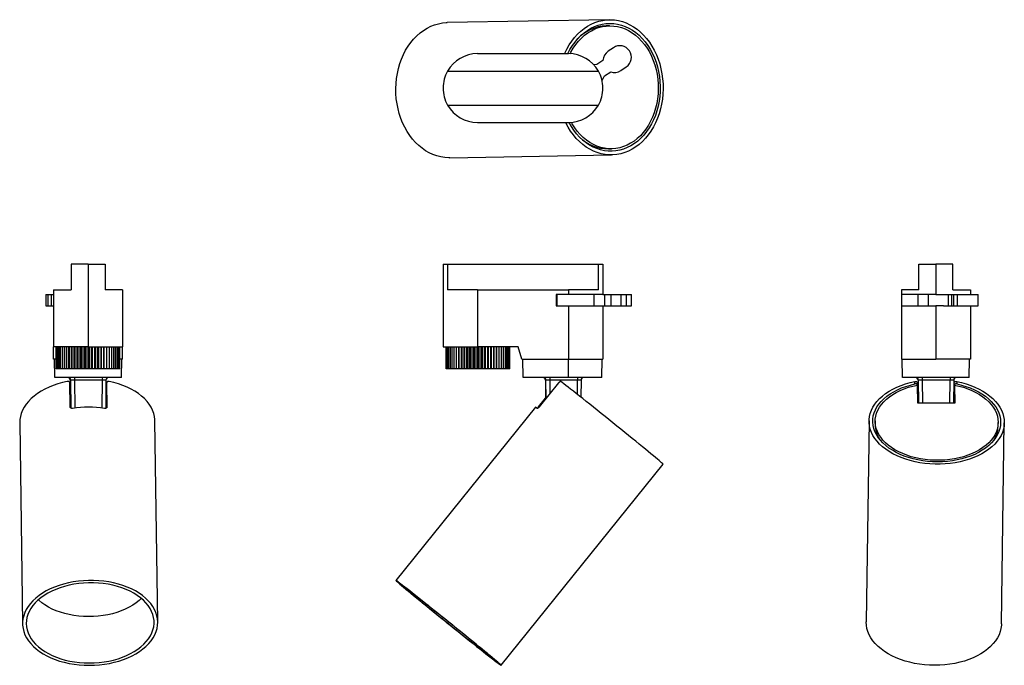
# Model space of a CAD drawing. Header units: millimetres. Extents: x 227 to 1027, y 258 to 783.
import ezdxf

# ---------------------------------------------------------------- set-up
doc = ezdxf.new("R2010")
doc.units = ezdxf.units.MM

msp = doc.modelspace()

# ---------------------------------------------------------------- linework, layer by layer
at = {"color": 7, "linetype": 'Continuous', "lineweight": 25}
for p, q in [((706.16, 783.13), (574.45, 780.82)), ((706.25, 778.14), (703.74, 778.09)), ((598.98, 755.51), (673.06, 755.51)), ((709.49, 760.32), (705.19, 757.41)), ((696.09, 746.7), (693.69, 746.43)), ((701.05, 750.05), (696.09, 746.7)), ((574.64, 741.31), (697.4, 741.31)), ((700.33, 733.71), (702.34, 737.42)), ((702.34, 737.42), (707.31, 740.77)), ((715.69, 741.84), (719.99, 744.75)), ((574.64, 713.71), (697.4, 713.71)), ((598.98, 699.51), (673.06, 699.51)), ((576.38, 670.84), (708.09, 673.15)), ((705.5, 678.11), (708.01, 678.15)), ((268.48, 584.44), (268.48, 563.54)), ((282.28, 584.44), (268.48, 584.44)), ((282.28, 584.44), (282.28, 517.21)), ((282.28, 584.44), (296.08, 584.44)), ((296.08, 584.44), (296.08, 563.54)), ((571.02, 584.44), (571.02, 517.21)), ((571.02, 584.44), (574.64, 584.44)), ((574.64, 584.44), (574.64, 563.54)), ((574.64, 584.44), (697.4, 584.44)), ((697.4, 563.54), (697.4, 584.44)), ((697.4, 584.44), (701.02, 584.44)), ((701.02, 584.44), (701.02, 559.68)), ((958.04, 563.54), (958.04, 584.44)), ((958.04, 584.44), (971.84, 584.44)), ((971.84, 584.44), (971.84, 559.68)), ((985.64, 584.44), (971.84, 584.44)), ((985.64, 563.54), (985.64, 584.44)), ((254.28, 563.54), (268.48, 563.54)), ((254.28, 563.54), (254.28, 517.21)), ((310.28, 563.54), (296.08, 563.54)), ((310.28, 563.54), (310.28, 517.21)), ((598.98, 563.54), (574.64, 563.54)), ((598.98, 563.54), (598.98, 517.21)), ((598.98, 563.54), (673.06, 563.54)), ((673.06, 563.54), (673.06, 559.68)), ((697.4, 563.54), (673.06, 563.54)), ((943.84, 563.54), (943.84, 559.68)), ((958.04, 563.54), (943.84, 563.54)), ((985.64, 563.54), (999.84, 563.54)), ((999.84, 563.54), (999.84, 559.68)), ((247.87, 559.68), (247.87, 550.54)), ((247.87, 559.68), (249.47, 559.68)), ((249.47, 559.68), (249.47, 550.54)), ((249.47, 559.68), (252.38, 559.68)), ((252.38, 559.68), (252.38, 550.54)), ((252.38, 559.68), (254.28, 559.68)), ((663.02, 559.68), (663.02, 550.54)), ((673.06, 559.68), (663.02, 559.68)), ((663.48, 559.68), (663.48, 550.54)), ((701.02, 559.68), (673.06, 559.68)), ((693.52, 559.68), (693.52, 550.54)), ((701.02, 559.68), (702.34, 559.68)), ((702.34, 559.68), (702.34, 550.54)), ((702.34, 559.68), (707.31, 559.68)), ((707.31, 559.68), (707.31, 550.54)), ((707.31, 559.68), (715.69, 559.68)), ((715.69, 559.68), (715.69, 550.54)), ((715.69, 559.68), (719.99, 559.68)), ((719.99, 559.68), (719.99, 550.54)), ((719.99, 559.68), (724.13, 559.68)), ((724.13, 550.54), (724.13, 559.68)), ((971.84, 559.68), (943.84, 559.68)), ((943.84, 559.68), (943.84, 550.54)), ((957.08, 559.68), (957.08, 550.54)), ((965.45, 559.68), (965.45, 550.54)), ((971.84, 559.68), (978.04, 559.68)), ((978.04, 559.68), (981.75, 559.68)), ((981.75, 559.68), (981.75, 550.54)), ((981.75, 559.68), (984.56, 559.68)), ((984.56, 559.68), (984.56, 550.54)), ((984.56, 559.68), (986.17, 559.68)), ((986.17, 559.68), (986.17, 550.54)), ((986.17, 559.68), (989.08, 559.68)), ((989.08, 559.68), (989.08, 550.54)), ((989.08, 559.68), (1006.25, 559.68)), ((1006.25, 550.54), (1006.25, 559.68)), ((247.87, 550.54), (249.47, 550.54)), ((249.47, 550.54), (252.38, 550.54)), ((252.38, 550.54), (254.28, 550.54)), ((663.02, 550.54), (673.06, 550.54)), ((673.06, 550.54), (673.06, 507.04)), ((673.06, 550.54), (701.02, 550.54)), ((701.02, 550.54), (701.02, 507.04)), ((701.02, 550.54), (702.34, 550.54)), ((702.34, 550.54), (707.31, 550.54)), ((707.31, 550.54), (715.69, 550.54)), ((715.69, 550.54), (719.99, 550.54)), ((719.99, 550.54), (724.13, 550.54)), ((943.84, 550.54), (943.84, 507.04)), ((943.84, 550.54), (971.84, 550.54)), ((971.84, 550.54), (971.84, 507.04)), ((978.04, 550.54), (971.84, 550.54)), ((978.04, 550.54), (981.75, 550.54)), ((981.75, 550.54), (984.56, 550.54)), ((984.56, 550.54), (986.17, 550.54)), ((986.17, 550.54), (989.08, 550.54)), ((989.08, 550.54), (1006.25, 550.54)), ((999.84, 550.54), (999.84, 507.04)), ((282.28, 517.21), (254.28, 517.21)), ((254.28, 507.04), (254.28, 517.21)), ((256.42, 499.21), (256.42, 517.21)), ((256.56, 499.21), (256.56, 517.21)), ((256.99, 499.21), (256.99, 517.21)), ((257.69, 499.21), (257.69, 517.21)), ((258.66, 499.21), (258.66, 517.21)), ((259.89, 499.21), (259.89, 517.21)), ((261.36, 499.21), (261.36, 517.21)), ((263.07, 499.21), (263.07, 517.21)), ((264.85, 499.21), (264.85, 517.21)), ((264.98, 499.21), (264.98, 517.21)), ((266.74, 499.21), (266.74, 517.21)), ((267.08, 499.21), (267.08, 517.21)), ((268.8, 499.21), (268.8, 517.21)), ((269.36, 499.21), (269.36, 517.21)), ((271.01, 499.21), (271.01, 517.21)), ((271.77, 499.21), (271.77, 517.21)), ((273.35, 499.21), (273.35, 517.21)), ((274.29, 499.21), (274.29, 517.21)), ((275.78, 499.21), (275.78, 517.21)), ((276.91, 499.21), (276.91, 517.21)), ((278.28, 499.21), (278.28, 517.21)), ((279.58, 499.21), (279.58, 517.21)), ((280.83, 499.21), (280.83, 517.21)), ((282.28, 517.21), (310.28, 517.21)), ((282.29, 499.21), (282.29, 517.21)), ((283.39, 499.21), (283.39, 517.21)), ((284.99, 499.21), (284.99, 517.21)), ((285.94, 499.21), (285.94, 517.21)), ((287.66, 499.21), (287.66, 517.21)), ((288.45, 499.21), (288.45, 517.21)), ((290.28, 499.21), (290.28, 517.21)), ((290.89, 499.21), (290.89, 517.21)), ((292.8, 499.21), (292.8, 517.21)), ((293.24, 499.21), (293.24, 517.21)), ((295.21, 499.21), (295.21, 517.21)), ((295.47, 499.21), (295.47, 517.21)), ((297.48, 499.21), (297.48, 517.21)), ((297.55, 499.21), (297.55, 517.21)), ((299.59, 499.21), (299.59, 517.21)), ((301.5, 499.21), (301.5, 517.21)), ((303.2, 499.21), (303.2, 517.21)), ((304.68, 499.21), (304.68, 517.21)), ((305.91, 499.21), (305.91, 517.21)), ((306.87, 499.21), (306.87, 517.21)), ((307.57, 499.21), (307.57, 517.21)), ((308, 499.21), (308, 517.21)), ((308.14, 499.21), (308.14, 517.21)), ((310.28, 507.04), (310.28, 517.21)), ((571.02, 517.21), (598.98, 517.21)), ((573.48, 499.21), (573.48, 517.21)), ((573.62, 499.21), (573.62, 517.21)), ((574.04, 499.21), (574.04, 517.21)), ((574.74, 499.21), (574.74, 517.21)), ((575.71, 499.21), (575.71, 517.21)), ((576.94, 499.21), (576.94, 517.21)), ((578.42, 499.21), (578.42, 517.21)), ((580.12, 499.21), (580.12, 517.21)), ((581.91, 499.21), (581.91, 517.21)), ((582.04, 499.21), (582.04, 517.21)), ((583.8, 499.21), (583.8, 517.21)), ((584.14, 499.21), (584.14, 517.21)), ((585.86, 499.21), (585.86, 517.21)), ((586.41, 499.21), (586.41, 517.21)), ((588.07, 499.21), (588.07, 517.21)), ((588.82, 499.21), (588.82, 517.21)), ((590.4, 499.21), (590.4, 517.21)), ((591.35, 499.21), (591.35, 517.21)), ((592.84, 499.21), (592.84, 517.21)), ((593.97, 499.21), (593.97, 517.21)), ((595.34, 499.21), (595.34, 517.21)), ((596.64, 499.21), (596.64, 517.21)), ((597.89, 499.21), (597.89, 517.21)), ((632.02, 517.21), (598.98, 517.21)), ((599.34, 499.21), (599.34, 517.21)), ((600.45, 499.21), (600.45, 517.21)), ((602.05, 499.21), (602.05, 517.21)), ((603, 499.21), (603, 517.21)), ((604.72, 499.21), (604.72, 517.21)), ((605.51, 499.21), (605.51, 517.21)), ((607.33, 499.21), (607.33, 517.21)), ((607.95, 499.21), (607.95, 517.21)), ((609.86, 499.21), (609.86, 517.21)), ((610.3, 499.21), (610.3, 517.21)), ((612.27, 499.21), (612.27, 517.21)), ((612.53, 499.21), (612.53, 517.21)), ((614.54, 499.21), (614.54, 517.21)), ((614.61, 499.21), (614.61, 517.21)), ((616.64, 499.21), (616.64, 517.21)), ((618.56, 499.21), (618.56, 517.21)), ((620.26, 499.21), (620.26, 517.21)), ((621.73, 499.21), (621.73, 517.21)), ((622.96, 499.21), (622.96, 517.21)), ((623.93, 499.21), (623.93, 517.21)), ((624.63, 499.21), (624.63, 517.21)), ((625.05, 499.21), (625.05, 517.21)), ((625.19, 499.21), (625.19, 517.21)), ((635.02, 507.04), (632.02, 517.21)), ((256.42, 507.04), (254.28, 507.04)), ((255.28, 492.04), (255.02, 507.04)), ((310.28, 507.04), (308.14, 507.04)), ((309.36, 492.04), (309.62, 507.04)), ((635.02, 507.04), (673.06, 507.04)), ((636.02, 492.04), (635.76, 507.04)), ((673.06, 507.04), (701.02, 507.04)), ((673.06, 492.04), (673.06, 507.04)), ((700.1, 492.04), (700.36, 507.04)), ((943.84, 507.04), (971.84, 507.04)), ((944.76, 492.04), (944.5, 507.04)), ((999.84, 507.04), (971.84, 507.04)), ((998.84, 492.04), (999.1, 507.04)), ((256.56, 499.21), (256.42, 499.21)), ((256.99, 499.21), (256.56, 499.21)), ((257.69, 499.21), (256.99, 499.21)), ((258.66, 499.21), (257.69, 499.21)), ((259.89, 499.21), (258.66, 499.21)), ((261.36, 499.21), (259.89, 499.21)), ((263.07, 499.21), (261.36, 499.21)), ((264.85, 499.21), (263.07, 499.21)), ((264.98, 499.21), (264.85, 499.21)), ((266.74, 499.21), (264.98, 499.21)), ((267.08, 499.21), (266.74, 499.21)), ((268.8, 499.21), (267.08, 499.21)), ((269.36, 499.21), (268.8, 499.21)), ((271.01, 499.21), (269.36, 499.21)), ((271.77, 499.21), (271.01, 499.21)), ((273.35, 499.21), (271.77, 499.21)), ((274.29, 499.21), (273.35, 499.21)), ((275.78, 499.21), (274.29, 499.21)), ((276.91, 499.21), (275.78, 499.21)), ((278.28, 499.21), (276.91, 499.21)), ((279.58, 499.21), (278.28, 499.21)), ((280.83, 499.21), (279.58, 499.21)), ((282.29, 499.21), (280.83, 499.21)), ((283.39, 499.21), (282.29, 499.21)), ((284.99, 499.21), (283.39, 499.21)), ((285.94, 499.21), (284.99, 499.21)), ((287.66, 499.21), (285.94, 499.21)), ((288.45, 499.21), (287.66, 499.21)), ((290.28, 499.21), (288.45, 499.21)), ((290.89, 499.21), (290.28, 499.21)), ((292.8, 499.21), (290.89, 499.21)), ((293.24, 499.21), (292.8, 499.21)), ((295.21, 499.21), (293.24, 499.21)), ((295.47, 499.21), (295.21, 499.21)), ((297.48, 499.21), (295.47, 499.21)), ((297.55, 499.21), (297.48, 499.21)), ((299.59, 499.21), (297.55, 499.21)), ((301.5, 499.21), (299.59, 499.21)), ((303.2, 499.21), (301.5, 499.21)), ((304.68, 499.21), (303.2, 499.21)), ((305.91, 499.21), (304.68, 499.21)), ((306.87, 499.21), (305.91, 499.21)), ((307.57, 499.21), (306.87, 499.21)), ((308, 499.21), (307.57, 499.21)), ((308.14, 499.21), (308, 499.21)), ((573.62, 499.21), (573.48, 499.21)), ((574.04, 499.21), (573.62, 499.21)), ((574.74, 499.21), (574.04, 499.21)), ((575.71, 499.21), (574.74, 499.21)), ((576.94, 499.21), (575.71, 499.21)), ((578.42, 499.21), (576.94, 499.21)), ((580.12, 499.21), (578.42, 499.21)), ((581.91, 499.21), (580.12, 499.21)), ((582.04, 499.21), (581.91, 499.21)), ((583.8, 499.21), (582.04, 499.21)), ((584.14, 499.21), (583.8, 499.21)), ((585.86, 499.21), (584.14, 499.21)), ((586.41, 499.21), (585.86, 499.21)), ((588.07, 499.21), (586.41, 499.21)), ((588.82, 499.21), (588.07, 499.21)), ((590.4, 499.21), (588.82, 499.21)), ((591.35, 499.21), (590.4, 499.21)), ((592.84, 499.21), (591.35, 499.21)), ((593.97, 499.21), (592.84, 499.21)), ((595.34, 499.21), (593.97, 499.21)), ((596.64, 499.21), (595.34, 499.21)), ((597.89, 499.21), (596.64, 499.21)), ((599.34, 499.21), (597.89, 499.21)), ((600.45, 499.21), (599.34, 499.21)), ((602.05, 499.21), (600.45, 499.21)), ((603, 499.21), (602.05, 499.21)), ((604.72, 499.21), (603, 499.21)), ((605.51, 499.21), (604.72, 499.21)), ((607.33, 499.21), (605.51, 499.21)), ((607.95, 499.21), (607.33, 499.21)), ((609.86, 499.21), (607.95, 499.21)), ((610.3, 499.21), (609.86, 499.21)), ((612.27, 499.21), (610.3, 499.21)), ((612.53, 499.21), (612.27, 499.21)), ((614.54, 499.21), (612.53, 499.21)), ((614.61, 499.21), (614.54, 499.21)), ((616.64, 499.21), (614.61, 499.21)), ((618.56, 499.21), (616.64, 499.21)), ((620.26, 499.21), (618.56, 499.21)), ((621.73, 499.21), (620.26, 499.21)), ((622.96, 499.21), (621.73, 499.21)), ((623.93, 499.21), (622.96, 499.21)), ((624.63, 499.21), (623.93, 499.21)), ((625.05, 499.21), (624.63, 499.21)), ((625.19, 499.21), (625.05, 499.21)), ((309.36, 492.04), (255.28, 492.04)), ((268.22, 490.06), (267.83, 490.06)), ((267.83, 490.06), (268.03, 467.48)), ((293.87, 490.06), (271.28, 490.06)), ((296.81, 490.06), (296.61, 467.1)), ((673.06, 492.04), (636.02, 492.04)), ((654.66, 490.06), (654.27, 490.06)), ((654.27, 490.06), (654.4, 474.67)), ((680.31, 490.06), (657.71, 490.06)), ((700.1, 492.04), (673.06, 492.04)), ((683.25, 490.06), (683.13, 476.08)), ((998.84, 492.04), (944.76, 492.04)), ((954.8, 486.93), (954.76, 488.92)), ((957.7, 490.06), (957.3, 490.06)), ((957.3, 490.06), (957.47, 471.16)), ((983.34, 490.06), (960.75, 490.06)), ((986.29, 490.06), (986.12, 471.16)), ((988.75, 488.92), (988.8, 486.93)), ((267.67, 468.27), (267.39, 487.74)), ((296.97, 471.16), (297.3, 486.03)), ((297.02, 468.05), (297.34, 482.91)), ((297.34, 482.91), (297.3, 486.03)), ((297.39, 487.78), (297.35, 485.82)), ((297.39, 487.74), (297.35, 485.78)), ((297.35, 485.78), (297.6, 467.95)), ((297.39, 487.74), (297.66, 468.27)), ((664.94, 487.74), (649.25, 468.27)), ((956.77, 486.02), (956.73, 487.78)), ((957.15, 471.16), (956.82, 486.03)), ((986.49, 471.16), (986.72, 487.74)), ((986.56, 471.16), (986.77, 485.78)), ((986.77, 485.78), (986.72, 487.74)), ((986.82, 486.03), (986.77, 482.91)), ((986.77, 482.91), (987.03, 471.16)), ((986.82, 486.03), (987.14, 471.16)), ((648.73, 468.27), (654.4, 475.31)), ((267.63, 471.16), (268, 471.16)), ((267.7, 468.05), (268.02, 468.05)), ((296.62, 468.05), (297.02, 468.05)), ((296.65, 471.16), (296.97, 471.16)), ((296.97, 471.16), (297.02, 468.05)), ((646.1, 468.02), (532.58, 327.06)), ((987.14, 471.16), (957.15, 471.16)), ((338.95, 293.34), (336.64, 456.88)), ((917.48, 456.88), (915.17, 293.34)), ((922.48, 456.81), (922.43, 453.7)), ((226.65, 455.33), (228.96, 291.79)), ((1022.42, 452.28), (1022.47, 455.4)), ((1025.16, 291.79), (1027.47, 455.33)), ((618.25, 258.06), (749.96, 421.61))]:
    msp.add_line(p, q, dxfattribs=at)
at = {"color": 8, "linetype": 'Continuous', "lineweight": 25}
for p, q in [((268.42, 467.2), (268.22, 490.06)), ((271.28, 490.06), (271.47, 467.3)), ((293.66, 467.33), (293.87, 490.06)), ((654.79, 475.15), (654.66, 490.06)), ((657.71, 490.06), (657.81, 478.9)), ((680.2, 478.39), (680.31, 490.06)), ((957.86, 471.16), (957.7, 490.06)), ((960.75, 490.06), (960.92, 471.16)), ((983.18, 471.16), (983.34, 490.06)), ((648.73, 468.27), (649.04, 468.03))]:
    msp.add_line(p, q, dxfattribs=at)
at = {"color": 7, "linetype": 'Continuous', "lineweight": 25, "flags": 128}
for points in [[(576.38, 670.84), (575.57, 670.84), (572.33, 671.02), (569.11, 671.51), (565.92, 672.31), (562.79, 673.43), (559.73, 674.84), (556.76, 676.54), (553.9, 678.53), (551.16, 680.78), (548.56, 683.3), (546.11, 686.06), (543.83, 689.04), (541.73, 692.24), (539.83, 695.63), (538.13, 699.19), (536.64, 702.91), (535.37, 706.75), (534.34, 710.71), (533.54, 714.75), (532.97, 718.86), (532.66, 723), (532.58, 727.16), (532.76, 731.32), (533.17, 735.44), (533.83, 739.51), (534.73, 743.5), (535.86, 747.39), (537.21, 751.15), (538.79, 754.77), (540.57, 758.23), (542.56, 761.49), (544.73, 764.56), (547.08, 767.4), (549.59, 770.01), (552.25, 772.36), (555.04, 774.44), (557.95, 776.25), (560.96, 777.77), (564.05, 778.99), (567.21, 779.9), (570.41, 780.51), (573.64, 780.8), (574.45, 780.82)], [(669.79, 755.51), (669.91, 755.79), (671.61, 759.29), (673.52, 762.62), (675.61, 765.75), (677.89, 768.67), (680.33, 771.35), (682.92, 773.79), (685.65, 775.97), (688.51, 777.88), (691.47, 779.51), (694.51, 780.84), (697.63, 781.88), (700.81, 782.61), (704.02, 783.03), (707.24, 783.14), (710.47, 782.93), (713.68, 782.42), (716.85, 781.59), (719.96, 780.47), (723, 779.04), (725.96, 777.33), (728.8, 775.33), (731.52, 773.07), (734.11, 770.56), (736.54, 767.8), (738.8, 764.82), (740.88, 761.62), (742.77, 758.24), (744.46, 754.69), (745.94, 750.99), (747.19, 747.15), (748.22, 743.21), (749.02, 739.19), (749.57, 735.1), (749.89, 730.97), (749.96, 726.82), (749.79, 722.68), (749.38, 718.58), (748.72, 714.52), (747.83, 710.55), (746.71, 706.67), (745.37, 702.92), (743.81, 699.31), (742.03, 695.87), (740.06, 692.6), (737.91, 689.54), (735.58, 686.7), (733.08, 684.1), (730.44, 681.74), (727.67, 679.65), (724.78, 677.83), (721.79, 676.3), (718.72, 675.07), (715.58, 674.13), (712.39, 673.51), (709.17, 673.19), (705.94, 673.18), (702.72, 673.49), (699.52, 674.11), (696.37, 675.03), (693.28, 676.26), (690.26, 677.78), (687.34, 679.59), (684.54, 681.67), (681.86, 684.02), (679.33, 686.62), (676.95, 689.45), (674.75, 692.51), (672.73, 695.77), (670.9, 699.21), (670.75, 699.51)], [(672.51, 755.51), (674.23, 758.84), (676.17, 762.02), (678.3, 764.99), (680.6, 767.73), (683.07, 770.24), (685.68, 772.49), (688.42, 774.47), (691.28, 776.17), (694.23, 777.58), (697.26, 778.68), (700.35, 779.48), (703.49, 779.97), (706.64, 780.14), (709.8, 779.99), (712.94, 779.53), (716.05, 778.76), (719.1, 777.68), (722.08, 776.3), (724.97, 774.62), (727.75, 772.66), (730.4, 770.43), (732.91, 767.95), (735.27, 765.22), (737.45, 762.26), (739.45, 759.1), (741.26, 755.75), (742.85, 752.24), (744.23, 748.57), (745.38, 744.78), (746.3, 740.89), (746.99, 736.92), (747.42, 732.9), (747.62, 728.85), (747.57, 724.8), (747.27, 720.77), (746.73, 716.78), (745.94, 712.86), (744.92, 709.03), (743.67, 705.32), (742.2, 701.75), (740.52, 698.34), (738.63, 695.11), (736.55, 692.08), (734.29, 689.27), (731.87, 686.7), (729.29, 684.37), (726.58, 682.32), (723.76, 680.54), (720.83, 679.06), (717.82, 677.87), (714.74, 676.99), (711.62, 676.42), (708.47, 676.16), (705.31, 676.22), (702.16, 676.6), (699.04, 677.29), (695.97, 678.29), (692.97, 679.59), (690.06, 681.19), (687.25, 683.07), (684.56, 685.23), (682.01, 687.65), (679.61, 690.31), (677.38, 693.21), (675.32, 696.31), (673.52, 699.52)], [(674.34, 755.48), (675.03, 756.81), (676.89, 759.99), (678.95, 762.97), (681.18, 765.72), (683.58, 768.23), (686.13, 770.49), (688.82, 772.48), (691.62, 774.18), (694.52, 775.59), (697.5, 776.7), (700.55, 777.49), (703.63, 777.98), (706.74, 778.14), (709.85, 777.99), (712.94, 777.51), (716, 776.72), (719, 775.63), (721.92, 774.22), (724.75, 772.53), (727.46, 770.55), (730.05, 768.3), (732.49, 765.8), (734.77, 763.05), (736.87, 760.08), (738.78, 756.91), (740.49, 753.55), (741.99, 750.03), (743.26, 746.38), (744.31, 742.6), (745.11, 738.73), (745.68, 734.8), (746, 730.82), (746.07, 726.83), (745.89, 722.84), (745.46, 718.89), (744.79, 715), (743.88, 711.19), (742.73, 707.49), (741.36, 703.92), (739.77, 700.51), (737.97, 697.27), (735.97, 694.23), (733.79, 691.4), (731.44, 688.81), (728.94, 686.48), (726.29, 684.4), (723.52, 682.61), (720.65, 681.11), (717.69, 679.9), (714.67, 679.01), (711.59, 678.43), (708.49, 678.16), (705.38, 678.22), (702.28, 678.59), (699.21, 679.28), (696.19, 680.28), (693.24, 681.59), (690.38, 683.2), (687.63, 685.09), (685, 687.25), (682.52, 689.68), (680.18, 692.35), (678.03, 695.25), (676.05, 698.37), (675.35, 699.61)], [(265.36, 488.92), (261.45, 488.02), (257.66, 486.94), (254, 485.69), (250.5, 484.27), (247.17, 482.69), (244.04, 480.96), (241.12, 479.08), (238.44, 477.08), (236, 474.96), (233.82, 472.73), (231.91, 470.4), (230.28, 467.99), (228.95, 465.52), (227.91, 462.99), (227.18, 460.43), (226.76, 457.84), (226.65, 455.33)], [(336.64, 456.88), (336.61, 457.84), (336.3, 460.43), (335.68, 462.99), (334.76, 465.52), (333.53, 467.99), (332.01, 470.4), (330.2, 472.73), (328.12, 474.96), (325.77, 477.08), (323.17, 479.08), (320.34, 480.96), (317.28, 482.69), (314.03, 484.27), (310.58, 485.69), (306.98, 486.94), (303.23, 488.02), (299.36, 488.92)], [(749.96, 421.61), (749.96, 421.63), (749.79, 421.82), (749.38, 422.22), (748.72, 422.8), (747.83, 423.57), (746.71, 424.53), (745.37, 425.66), (743.81, 426.97), (742.03, 428.45), (740.06, 430.08), (737.91, 431.86), (735.58, 433.78), (733.08, 435.83), (730.44, 437.99), (727.67, 440.25), (724.78, 442.6), (721.79, 445.03), (718.72, 447.52), (715.58, 450.07), (712.39, 452.64), (709.17, 455.24), (705.94, 457.84), (702.72, 460.43), (699.52, 462.99), (696.37, 465.52), (693.28, 467.99), (690.26, 470.4), (687.34, 472.73), (684.54, 474.96), (681.86, 477.08), (679.33, 479.08), (676.95, 480.96), (674.75, 482.69), (672.73, 484.27), (670.9, 485.69), (669.28, 486.94), (667.88, 488.02), (666.7, 488.92)], [(988.75, 488.92), (992.66, 488.02), (996.46, 486.94), (1000.12, 485.69), (1003.62, 484.27), (1006.95, 482.69), (1010.08, 480.96), (1012.99, 479.08), (1015.68, 477.08), (1018.12, 474.96), (1020.3, 472.73), (1022.21, 470.4), (1023.84, 467.99), (1025.17, 465.52), (1026.2, 462.99), (1026.93, 460.43), (1027.36, 457.84), (1027.46, 455.24), (1027.26, 452.64), (1026.74, 450.07), (1025.92, 447.52), (1024.79, 445.03), (1023.37, 442.6), (1021.66, 440.25), (1019.66, 437.99), (1017.4, 435.83), (1014.88, 433.78), (1012.13, 431.86), (1009.14, 430.08), (1005.95, 428.45), (1002.57, 426.97), (999.02, 425.66), (995.31, 424.53), (991.48, 423.57), (987.54, 422.8), (983.51, 422.22), (979.42, 421.82), (975.29, 421.63), (971.15, 421.63), (967.01, 421.82), (962.9, 422.22), (958.85, 422.8), (954.88, 423.57), (951, 424.53), (947.25, 425.66), (943.64, 426.97), (940.19, 428.45), (936.93, 430.08), (933.87, 431.86), (931.03, 433.78), (928.42, 435.83), (926.07, 437.99), (923.98, 440.25), (922.16, 442.6), (920.63, 445.03), (919.39, 447.52), (918.46, 450.07), (917.83, 452.64), (917.52, 455.24), (917.51, 457.84), (917.82, 460.43), (918.44, 462.99), (919.36, 465.52), (920.59, 467.99), (922.11, 470.4), (923.92, 472.73), (926, 474.96), (928.35, 477.08), (930.95, 479.08), (933.78, 480.96), (936.84, 482.69), (940.09, 484.27), (943.53, 485.69), (947.14, 486.94), (950.89, 488.02), (954.76, 488.92)], [(988.8, 486.93), (992.59, 486.01), (996.27, 484.9), (999.8, 483.62), (1003.17, 482.17), (1006.34, 480.56), (1009.31, 478.81), (1012.06, 476.91), (1014.57, 474.89), (1016.82, 472.75), (1018.8, 470.52), (1020.5, 468.19), (1021.91, 465.79), (1023.01, 463.34), (1023.81, 460.84), (1024.3, 458.31), (1024.47, 455.76), (1024.32, 453.22), (1023.86, 450.7), (1023.09, 448.21), (1022.01, 445.77), (1020.62, 443.39), (1018.95, 441.08), (1016.99, 438.87), (1014.76, 436.77), (1012.27, 434.78), (1009.55, 432.92), (1006.59, 431.2), (1003.43, 429.64), (1000.08, 428.23), (996.56, 426.99), (992.9, 425.94), (989.11, 425.06), (985.22, 424.38), (981.25, 423.88), (977.23, 423.59), (973.18, 423.49), (969.13, 423.59), (965.09, 423.88), (961.1, 424.38), (957.18, 425.06), (953.36, 425.94), (949.65, 426.99), (946.07, 428.23), (942.66, 429.64), (939.43, 431.2), (936.4, 432.92), (933.6, 434.78), (931.02, 436.77), (928.7, 438.87), (926.65, 441.08), (924.87, 443.39), (923.39, 445.77), (922.2, 448.21), (921.32, 450.7), (920.74, 453.22), (920.49, 455.76), (920.55, 458.31), (920.93, 460.84), (921.62, 463.34), (922.61, 465.79), (923.92, 468.19), (925.51, 470.52), (927.4, 472.75), (929.55, 474.89), (931.97, 476.91), (934.64, 478.81), (937.53, 480.56), (940.64, 482.17), (943.94, 483.62), (947.42, 484.9), (951.04, 486.01), (954.8, 486.93)], [(986.82, 486.03), (990.59, 485.18), (994.26, 484.15), (997.78, 482.94), (1001.14, 481.55), (1004.32, 480.01), (1007.29, 478.31), (1010.05, 476.47), (1012.56, 474.5), (1014.82, 472.42), (1016.8, 470.23), (1018.51, 467.95), (1019.92, 465.59), (1021.02, 463.17), (1021.82, 460.71), (1022.3, 458.22), (1022.47, 455.71), (1022.31, 453.21), (1021.84, 450.73), (1021.05, 448.28), (1019.95, 445.88), (1018.55, 443.54), (1016.86, 441.29), (1014.88, 439.13), (1012.63, 437.08), (1010.12, 435.15), (1007.38, 433.35), (1004.41, 431.7), (1001.24, 430.21), (997.88, 428.88), (994.36, 427.72), (990.7, 426.75), (986.93, 425.96), (983.06, 425.36), (979.13, 424.97), (975.15, 424.77), (971.16, 424.77), (967.17, 424.97), (963.22, 425.36), (959.33, 425.96), (955.52, 426.75), (951.82, 427.72), (948.25, 428.88), (944.83, 430.21), (941.6, 431.7), (938.56, 433.35), (935.73, 435.15), (933.14, 437.08), (930.8, 439.13), (928.73, 441.29), (926.94, 443.54), (925.43, 445.88), (924.23, 448.28), (923.34, 450.73), (922.75, 453.21), (922.49, 455.71), (922.55, 458.22), (922.92, 460.71), (923.61, 463.17), (924.61, 465.59), (925.92, 467.95), (927.52, 470.23), (929.41, 472.42), (931.58, 474.5), (934.01, 476.47), (936.68, 478.31), (939.58, 480.01), (942.69, 481.55), (945.99, 482.94), (949.46, 484.15), (953.08, 485.18), (956.82, 486.03)], [(283.21, 258.06), (287.37, 258.16), (291.51, 258.46), (295.61, 258.95), (299.64, 259.63), (303.58, 260.5), (307.41, 261.56), (311.1, 262.79), (314.64, 264.2), (318.01, 265.76), (321.18, 267.48), (324.13, 269.35), (326.86, 271.35), (329.34, 273.46), (331.56, 275.69), (333.5, 278.02), (335.17, 280.42), (336.54, 282.9), (337.61, 285.43), (338.37, 288.01), (338.82, 290.61), (338.95, 293.22), (338.77, 295.82), (338.28, 298.41), (337.48, 300.97), (336.36, 303.47), (334.95, 305.92), (333.25, 308.29), (331.26, 310.56), (329.01, 312.74), (326.49, 314.8), (323.73, 316.73), (320.75, 318.52), (317.55, 320.17), (314.16, 321.65), (310.6, 322.97), (306.88, 324.12), (303.04, 325.08), (299.08, 325.86), (295.04, 326.45), (290.93, 326.84), (286.79, 327.04), (282.63, 327.04), (278.47, 326.84), (274.35, 326.45), (270.28, 325.86), (266.29, 325.08), (262.4, 324.12), (258.64, 322.97), (255.02, 321.65), (251.57, 320.17), (248.3, 318.52), (245.23, 316.73), (242.39, 314.8), (239.79, 312.74), (237.43, 310.56), (235.35, 308.29), (233.54, 305.92), (232.02, 303.47), (230.8, 300.97), (229.89, 298.41), (229.28, 295.82), (228.99, 293.22), (229.01, 290.61), (229.35, 288.01), (230, 285.43), (230.96, 282.9), (232.22, 280.42), (233.78, 278.02), (235.62, 275.69), (237.75, 273.46), (240.13, 271.35), (242.77, 269.35), (245.65, 267.48), (248.74, 265.76), (252.04, 264.2), (255.51, 262.79), (259.15, 261.56), (262.94, 260.5), (266.84, 259.63), (270.84, 258.95), (274.92, 258.46), (279.05, 258.16), (283.21, 258.06)], [(283.25, 259.94), (287.28, 260.04), (291.29, 260.34), (295.26, 260.82), (299.16, 261.5), (302.96, 262.37), (306.66, 263.41), (310.21, 264.64), (313.61, 266.03), (316.83, 267.58), (319.86, 269.28), (322.66, 271.12), (325.24, 273.08), (327.56, 275.17), (329.63, 277.36), (331.42, 279.64), (332.92, 282), (334.13, 284.43), (335.04, 286.9), (335.64, 289.41), (335.93, 291.93), (335.9, 294.46), (335.57, 296.98), (334.92, 299.47), (333.97, 301.92), (332.72, 304.31), (331.17, 306.64), (329.34, 308.87), (327.24, 311.01), (324.87, 313.04), (322.26, 314.95), (319.42, 316.72), (316.37, 318.35), (313.12, 319.82), (309.7, 321.12), (306.12, 322.26), (302.41, 323.22), (298.58, 323.99), (294.67, 324.57), (290.7, 324.96), (286.68, 325.16), (282.65, 325.16), (278.63, 324.96), (274.63, 324.57), (270.7, 323.99), (266.84, 323.22), (263.09, 322.26), (259.46, 321.12), (255.98, 319.82), (252.67, 318.35), (249.54, 316.72), (246.63, 314.95), (243.93, 313.04), (241.48, 311.01), (239.29, 308.87), (237.36, 306.64), (235.71, 304.31), (234.35, 301.92), (233.29, 299.47), (232.54, 296.98), (232.09, 294.46), (231.96, 291.93), (232.14, 289.41), (232.63, 286.9), (233.43, 284.43), (234.54, 282), (235.94, 279.64), (237.63, 277.36), (239.59, 275.17), (241.83, 273.08), (244.32, 271.12), (247.04, 269.28), (249.99, 267.58), (253.15, 266.03), (256.49, 264.64), (259.99, 263.41), (263.64, 262.37), (267.41, 261.5), (271.28, 260.82), (275.22, 260.34), (279.22, 260.04), (283.25, 259.94)], [(618.24, 258.06), (618.19, 258.16), (617.9, 258.46), (617.36, 258.95), (616.58, 259.63), (615.57, 260.5), (614.32, 261.56), (612.85, 262.79), (611.17, 264.2), (609.29, 265.76), (607.21, 267.48), (604.94, 269.35), (602.51, 271.35), (599.93, 273.46), (597.2, 275.69), (594.35, 278.02), (591.39, 280.42), (588.34, 282.9), (585.21, 285.43), (582.03, 288.01), (578.81, 290.61), (575.57, 293.22), (572.33, 295.82), (569.11, 298.41), (565.92, 300.97), (562.79, 303.47), (559.73, 305.92), (556.76, 308.29), (553.9, 310.56), (551.16, 312.74), (548.56, 314.8), (546.11, 316.73), (543.83, 318.52), (541.73, 320.17), (539.83, 321.65), (538.13, 322.97), (536.64, 324.12), (535.37, 325.08), (534.34, 325.86), (533.54, 326.45), (532.97, 326.84), (532.66, 327.04), (532.58, 327.04), (532.76, 326.84), (533.17, 326.45), (533.83, 325.86), (534.73, 325.08), (535.86, 324.12), (537.21, 322.97), (538.79, 321.65), (540.57, 320.17), (542.56, 318.52), (544.73, 316.73), (547.08, 314.8), (549.59, 312.74), (552.25, 310.56), (555.04, 308.29), (557.95, 305.92), (560.96, 303.47), (564.05, 300.97), (567.21, 298.41), (570.41, 295.82), (573.64, 293.22), (576.88, 290.61), (580.12, 288.01), (583.32, 285.43), (586.48, 282.9), (589.58, 280.42), (592.6, 278.02), (595.52, 275.69), (598.32, 273.46), (600.99, 271.35), (603.52, 269.35), (605.88, 267.48), (608.07, 265.76), (610.08, 264.2), (611.88, 262.79), (613.48, 261.56), (614.85, 260.5), (616, 259.63), (616.92, 258.95), (617.61, 258.46), (618.05, 258.16), (618.24, 258.06)], [(615.9, 259.94), (615.85, 260.04), (615.56, 260.34), (615.02, 260.82), (614.25, 261.5), (613.24, 262.37), (612.01, 263.41), (610.55, 264.64), (608.89, 266.03), (607.02, 267.58), (604.96, 269.28), (602.72, 271.12), (600.33, 273.08), (597.78, 275.17), (595.09, 277.36), (592.29, 279.64), (589.39, 282), (586.4, 284.43), (583.34, 286.9), (580.24, 289.41), (577.11, 291.93), (573.97, 294.46), (570.84, 296.98), (567.73, 299.47), (564.68, 301.92), (561.68, 304.31), (558.77, 306.64), (555.96, 308.87), (553.27, 311.01), (550.7, 313.04), (548.29, 314.95), (546.04, 316.72), (543.97, 318.35), (542.09, 319.82), (540.4, 321.12), (538.93, 322.26), (537.68, 323.22), (536.65, 323.99), (535.86, 324.57), (535.3, 324.96), (534.99, 325.16), (534.92, 325.16), (535.09, 324.96), (535.51, 324.57), (536.16, 323.99), (537.05, 323.22), (538.18, 322.26), (539.52, 321.12), (541.08, 319.82), (542.85, 318.35), (544.82, 316.72), (546.97, 314.95), (549.29, 313.04), (551.76, 311.01), (554.38, 308.87), (557.13, 306.64), (559.98, 304.31), (562.93, 301.92), (565.95, 299.47), (569.03, 296.98), (572.15, 294.46), (575.29, 291.93), (578.43, 289.41), (581.55, 286.9), (584.63, 284.43), (587.66, 282), (590.61, 279.64), (593.48, 277.36), (596.23, 275.17), (598.86, 273.08), (601.35, 271.12), (603.68, 269.28), (605.85, 267.58), (607.83, 266.03), (609.61, 264.64), (611.19, 263.41), (612.55, 262.37), (613.69, 261.5), (614.6, 260.82), (615.28, 260.34), (615.71, 260.04), (615.9, 259.94)], [(325.57, 312.48), (323.74, 310.79), (321.26, 308.82), (318.54, 306.97), (315.6, 305.27), (312.46, 303.72), (309.13, 302.32), (305.64, 301.1), (302.01, 300.05), (298.26, 299.18), (294.42, 298.51), (290.51, 298.02), (286.56, 297.74), (282.58, 297.65), (278.61, 297.75), (274.68, 298.06), (270.79, 298.56), (266.99, 299.25), (263.29, 300.14), (259.72, 301.2), (256.3, 302.44), (253.05, 303.85), (249.99, 305.42), (247.14, 307.13), (244.53, 308.99), (242.16, 310.97), (241.8, 311.3)], [(970.91, 258.06), (966.75, 258.16), (962.61, 258.46), (958.51, 258.95), (954.48, 259.63), (950.54, 260.5), (946.71, 261.56), (943.01, 262.79), (939.47, 264.2), (936.11, 265.76), (932.94, 267.48), (929.99, 269.35), (927.26, 271.35), (924.78, 273.46), (922.56, 275.69), (920.61, 278.02), (918.95, 280.42), (917.58, 282.9), (916.51, 285.43), (915.75, 288.01), (915.3, 290.61), (915.16, 293.22), (915.17, 293.34)], [(1025.16, 291.79), (1025.11, 290.61), (1024.77, 288.01), (1024.12, 285.43), (1023.16, 282.9), (1021.9, 280.42), (1020.34, 278.02), (1018.5, 275.69), (1016.37, 273.46), (1013.98, 271.35), (1011.35, 269.35), (1008.47, 267.48), (1005.38, 265.76), (1002.08, 264.2), (998.6, 262.79), (994.96, 261.56), (991.18, 260.5), (987.28, 259.63), (983.27, 258.95), (979.2, 258.46), (975.07, 258.16), (970.91, 258.06)]]:
    msp.add_lwpolyline(points, dxfattribs=at)
at = {"color": 7, "linetype": 'Continuous', "lineweight": 25}
for centre, radius, start, end in [((705, 744.25), 33.86, 92.13342, 136.29988), ((714.74, 752.53), 9.39, 304, 124), ((598.98, 727.55), 27.96, 90, 150.52108), ((673.06, 727.55), 27.96, 29.47892, 90), ((710.44, 749.63), 9.39, 124, 177.43426), ((598.98, 727.55), 27.96, 150.52108, 180.08516), ((673.06, 727.55), 27.96, 359.91484, 29.47892), ((710.44, 749.63), 9.39, 250.56574, 304), ((598.98, 727.47), 27.96, 179.91484, 209.47892), ((673.06, 727.47), 27.96, 330.52108, 0.08516), ((598.98, 727.47), 27.96, 209.47892, 270), ((673.06, 727.47), 27.96, 270, 330.52108), ((705.63, 712.12), 34.02, 225.8159, 269.76987), ((265.83, 490.04), 2, 0.49554, 89.99565), ((266.22, 490.04), 2, 0.49554, 89.99565), ((299.48, 490.55), 28.21, 176.97256, 181.00061), ((322.07, 490.55), 28.21, 176.97256, 181.00061), ((298.81, 490.04), 2, 90.00435, 179.50446), ((652.27, 490.04), 2, 0.49554, 89.99565), ((652.66, 490.04), 2, 0.49554, 89.99565), ((685.92, 490.55), 28.21, 176.97256, 181.00061), ((708.51, 490.55), 28.21, 176.97256, 181.00061), ((685.25, 490.04), 2, 90.00435, 179.50446), ((955.31, 490.04), 2, 0.49554, 89.99565), ((955.7, 490.04), 2, 0.49554, 89.99565), ((988.96, 490.55), 28.21, 176.97256, 181.00061), ((1011.55, 490.55), 28.21, 176.97256, 181.00061), ((988.29, 490.04), 2, 90.00435, 179.50446), ((282.7, 381.25), 86.77, 81.38494, 98.61506), ((643.5, 462.57), 6.04, 47.79844, 64.42201), ((944.05, 453.67), 21.62, 179.9209, 211.63334), ((1000.81, 452.86), 21.62, 326.74601, 358.46275)]:
    msp.add_arc(centre, radius, start, end, dxfattribs=at)
for centre, major_axis, ratio, start_param, end_param in [((271.22, 490.04), (3, -0.02), 0.005917, 1.553421, 3.124141), ((293.81, 490.04), (3, 0.02), 0.005713, 6.265564, 7.836285), ((657.66, 490.04), (3, -0.02), 0.005917, 1.553421, 3.124141), ((680.25, 490.04), (3, 0.02), 0.005713, 6.265564, 7.836285), ((960.7, 490.04), (3, -0.02), 0.005917, 1.553421, 3.124141), ((983.29, 490.04), (3, 0.02), 0.005713, 6.265564, 7.836285)]:
    msp.add_ellipse(centre, major_axis=major_axis, ratio=ratio, start_param=start_param, end_param=end_param, dxfattribs=at)
for points, knots in [([(267.39, 487.74), (267.37, 487.91), (267.32, 488.24), (266.99, 488.64), (266.51, 488.9), (265.94, 489), (265.54, 488.94), (265.36, 488.92)], [0, 0, 0, 0, 0.203682, 0.407256, 0.613897, 0.828073, 1, 1, 1, 1]), ([(299.36, 488.92), (299.13, 488.95), (298.67, 489), (298.05, 488.83), (297.61, 488.5), (297.41, 488.1), (297.39, 487.83), (297.39, 487.74)], [0, 0, 0, 0, 0.227584, 0.455404, 0.676556, 0.888193, 1, 1, 1, 1]), ([(666.7, 488.92), (666.62, 488.95), (666.47, 489), (666.08, 488.83), (665.63, 488.5), (665.23, 488.1), (665.01, 487.83), (664.94, 487.74)], [0, 0, 0, 0, 0.227584, 0.455404, 0.676556, 0.888193, 1, 1, 1, 1]), ([(954.76, 488.92), (954.99, 488.95), (955.45, 489), (956.06, 488.83), (956.51, 488.5), (956.71, 488.1), (956.72, 487.83), (956.73, 487.74)], [0, 0, 0, 0, 0.227584, 0.455404, 0.676556, 0.888193, 1, 1, 1, 1]), ([(986.72, 487.74), (986.75, 487.91), (986.79, 488.24), (987.13, 488.64), (987.61, 488.9), (988.18, 489), (988.58, 488.94), (988.75, 488.92)], [0, 0, 0, 0, 0.2036816, 0.4072558, 0.6138972, 0.8280731, 1, 1, 1, 1]), ([(956.77, 485.78), (956.75, 485.95), (956.72, 486.28), (956.4, 486.67), (955.93, 486.93), (955.37, 487.02), (954.98, 486.96), (954.8, 486.93)], [0, 0, 0, 0, 0.20235, 0.40458, 0.610209, 0.824236, 1, 1, 1, 1]), ([(988.8, 486.93), (988.56, 486.96), (988.09, 487.03), (987.47, 486.86), (987.01, 486.53), (986.8, 486.13), (986.77, 485.87), (986.77, 485.78)], [0, 0, 0, 0, 0.22929, 0.458851, 0.680754, 0.891906, 1, 1, 1, 1]), ([(269.7, 467.05), (269.47, 467.03), (269, 466.99), (268.39, 467.17), (267.93, 467.51), (267.7, 467.91), (267.68, 468.18), (267.67, 468.27)], [0, 0, 0, 0, 0.223363, 0.446786, 0.66793, 0.882137, 1, 1, 1, 1]), ([(297.66, 468.27), (297.65, 468.11), (297.61, 467.77), (297.29, 467.37), (296.81, 467.1), (296.25, 466.99), (295.86, 467.03), (295.69, 467.05)], [0, 0, 0, 0, 0.205422, 0.410714, 0.619671, 0.835971, 1, 1, 1, 1]), ([(647.46, 467.12), (647.51, 467.14), (647.67, 467.21), (648.03, 467.52), (648.42, 467.91), (648.65, 468.18), (648.73, 468.27)], [0, 0, 0, 0, 0.169456, 0.501461, 0.823052, 1, 1, 1, 1]), ([(649.25, 468.27), (649.11, 468.11), (648.83, 467.77), (648.38, 467.37), (647.99, 467.1), (647.7, 466.99), (647.6, 467.03), (647.56, 467.05)], [0, 0, 0, 0, 0.205422, 0.410714, 0.619671, 0.835971, 1, 1, 1, 1])]:
    msp.add_open_spline(points, degree=3, knots=knots, dxfattribs=at)

doc.saveas('drawing.dxf')
